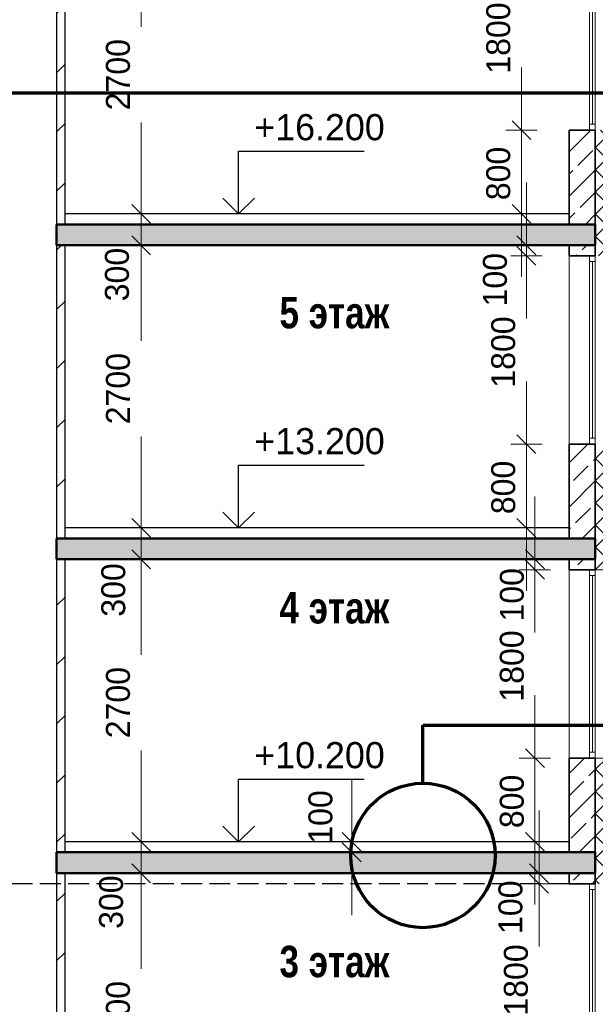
# Model space of a CAD drawing. Header units: millimetres. Extents: x 369815 to 1481759, y -423071 to -27917.
# Tile 75 of 256: x 389929 to 395432, y -210378 to -200970. Entities that reach past the tile are written whole.
import ezdxf

# ---------------------------------------------------------------- set-up
doc = ezdxf.new("R2010")
doc.units = ezdxf.units.MM
doc.linetypes.add('______2', pattern=[270, 200, -70])
for name, color, linetype, lineweight in [('Standard', 7, 'Continuous', 25), ('Навесной фасад', 7, 'Continuous', 25), ('Общий01', 7, 'Continuous', 13), ('Общий02', 7, 'Continuous', 18), ('Размерная линия_ общее', 7, 'Continuous', 25), ('Стена_ кирп. кладка не несущ', 7, 'Continuous', 35), ('Текст_ общее', 7, 'Continuous', 25)]:
    doc.layers.add(name, color=color, linetype=linetype, lineweight=lineweight)
doc.layers.add('Стена_ бетон не несущ.', color=7, linetype='Continuous', lineweight=35, true_color=0xb4b496)
doc.layers.add('Стена_ бетон несущ.', color=7, linetype='Continuous', lineweight=70, true_color=0xb4b496)
doc.styles.add('ARIAL', font='arial.ttf')
doc.styles.add('Century Gothic', font='GOTHIC.TTF')
doc.dimstyles.new('DIMSTYLE_3', dxfattribs={"dimtxt": 229, "dimasz": 300, "dimexe": 0, "dimexo": 0, "dimgap": 114.5, "dimtad": 2, "dimdec": 0, "dimrnd": 1, "dimzin": 12, "dimdsep": 46, "dimtxsty": 'Century Gothic', "dimblk1": 'ALL_ML_STRICH', "dimblk2": 'ALL_ML_STRICH', "dimsah": 1, "dimcen": 0, "dimclrd": 256, "dimclre": 256, "dimclrt": 256, "dimadec": 0, "dimazin": 0, "dimtfac": 1, "dimtdec": 0, "dimtix": 1, "dimtmove": 2, "dimatfit": 3, "dimfxl": 0, "dimtvp": 1.2, "dimtzin": 0, "dimlwd": 0, "dimlwe": 13, "dimarcsym": 0})
doc.dimstyles.new('DIMSTYLE_8', dxfattribs={"dimtxt": 229, "dimasz": 300, "dimexe": 0, "dimexo": 0, "dimgap": 114.5, "dimtad": 2, "dimdec": 0, "dimrnd": 1, "dimzin": 12, "dimdsep": 46, "dimtxsty": 'Century Gothic', "dimblk1": 'ALL_ML_STRICH', "dimblk2": 'ALL_ML_STRICH', "dimsah": 1, "dimcen": 0, "dimclrd": 256, "dimclre": 256, "dimclrt": 256, "dimadec": 0, "dimazin": 0, "dimtfac": 1, "dimtdec": 0, "dimtix": 1, "dimtmove": 2, "dimatfit": 3, "dimfxl": 0, "dimtzin": 0, "dimlwd": 0, "dimlwe": 13, "dimarcsym": 0})
pattern_1 = [(45, (467347.7, -19759), (-565.6854, 565.6854), []), (45, (467064.9, -19476.2), (-565.6854, 565.6854), [])]
pattern_2 = [(45, (467347.7, -19759.03), (-212.13203, 212.13203), []), (45, (467241.64, -19652.96), (-212.13203, 212.13203), [200, -70])]
pattern_3 = [(45, (467347.7, -19759.03), (-106.06602, 106.06602), []), (135, (467347.7, -19759.03), (-106.06602, -106.06602), [])]

# ---------------------------------------------------------------- blocks, each defined once
blk = doc.blocks.new('ALL_ML_STRICH')
at = {"color": 0, "linetype": 'ByBlock', "lineweight": -2}
for p, q in [((0, -0.5), (0, 0.5)), ((-1, 0), (0.5, 0)), ((-0.3, -0.3), (0.3, 0.3))]:
    blk.add_line(p, q, dxfattribs=at)
blk = doc.blocks.new('*D1197')
at = {"layer": 'DEFPOINTS', "color": 0, "linetype": 'Continuous', "transparency": 16777216}
for p in [(393103.3, -208825.8), (393103.3, -208825.8), (393103.3, -208925.8)]:
    blk.add_point(p, dxfattribs=at)
at = {"layer": 'Размерная линия_ общее', "color": 218, "linetype": 'Continuous', "lineweight": 0, "transparency": 16777216}
for p, q in [((393103.3, -208525.8), (393103.3, -208225.8)), ((393103.3, -208925.8), (393103.3, -208825.8)), ((393103.3, -209225.8), (393103.3, -209525.8))]:
    blk.add_line(p, q, dxfattribs=at)
at = {"layer": 'Размерная линия_ общее', "color": 218, "linetype": 'Continuous', "lineweight": 0, "transparency": 16777216, "xscale": 300, "yscale": 300, "zscale": 300}
for p, rotation in [((393103.3, -208825.8), 270), ((393103.3, -208925.8), 90)]:
    blk.add_blockref('ALL_ML_STRICH', p, dxfattribs=dict(at, rotation=rotation))
at = {"layer": 'Размерная линия_ общее', "color": 218, "linetype": 'Continuous', "lineweight": 13, "transparency": 16777216, "insert": (392805.3, -208588.2), "char_height": 229, "width": 490.714, "attachment_point": 5, "rotation": 90, "style": 'Century Gothic'}
blk.add_mtext('100', dxfattribs=at)
blk = doc.blocks.new('*D1218')
at = {"layer": 'DEFPOINTS', "color": 0, "linetype": 'Continuous', "transparency": 16777216}
for p in [(394894.3, -209225.8), (394894.3, -209225.8), (394894.3, -211025.8)]:
    blk.add_point(p, dxfattribs=at)
at = {"layer": 'Размерная линия_ общее', "color": 218, "linetype": 'Continuous', "lineweight": 0, "transparency": 16777216}
for p, q in [((394894.3, -209525.8), (394894.3, -209705.5)), ((394894.3, -210725.8), (394894.3, -210585.7))]:
    blk.add_line(p, q, dxfattribs=at)
at = {"layer": 'Размерная линия_ общее', "color": 218, "linetype": 'Continuous', "lineweight": 0, "transparency": 16777216, "xscale": 300, "yscale": 300, "zscale": 300}
for p, rotation in [((394894.3, -209225.8), 90), ((394894.3, -211025.8), 270)]:
    blk.add_blockref('ALL_ML_STRICH', p, dxfattribs=dict(at, rotation=rotation))
at = {"layer": 'Размерная линия_ общее', "color": 218, "linetype": 'Continuous', "lineweight": 13, "transparency": 16777216, "insert": (394674, -210145.6), "char_height": 229, "width": 654.286, "attachment_point": 5, "rotation": 90, "style": 'Century Gothic'}
blk.add_mtext('1800', dxfattribs=at)
blk = doc.blocks.new('*D1219')
at = {"layer": 'DEFPOINTS', "color": 0, "linetype": 'Continuous', "transparency": 16777216}
for p in [(394894.3, -209125.8), (394894.3, -209125.8), (394894.3, -209225.8)]:
    blk.add_point(p, dxfattribs=at)
at = {"layer": 'Размерная линия_ общее', "color": 218, "linetype": 'Continuous', "lineweight": 0, "transparency": 16777216}
for p, q in [((394894.3, -208825.8), (394894.3, -208525.8)), ((394894.3, -209225.8), (394894.3, -209125.8)), ((394894.3, -209525.8), (394894.3, -209825.8))]:
    blk.add_line(p, q, dxfattribs=at)
at = {"layer": 'Размерная линия_ общее', "color": 218, "linetype": 'Continuous', "lineweight": 0, "transparency": 16777216, "xscale": 300, "yscale": 300, "zscale": 300}
for p, rotation in [((394894.3, -209125.8), 270), ((394894.3, -209225.8), 90)]:
    blk.add_blockref('ALL_ML_STRICH', p, dxfattribs=dict(at, rotation=rotation))
at = {"layer": 'Размерная линия_ общее', "color": 218, "linetype": 'Continuous', "lineweight": 13, "transparency": 16777216, "insert": (394622, -209450.3), "char_height": 229, "width": 490.714, "attachment_point": 5, "rotation": 90, "style": 'Century Gothic'}
blk.add_mtext('100', dxfattribs=at)
blk = doc.blocks.new('*D1223')
at = {"layer": 'DEFPOINTS', "color": 0, "linetype": 'Continuous', "transparency": 16777216}
for p in [(394855.2, -208025.8), (394855.2, -208025.8), (394855.2, -208825.8)]:
    blk.add_point(p, dxfattribs=at)
at = {"layer": 'Размерная линия_ общее', "color": 218, "linetype": 'Continuous', "lineweight": 0, "transparency": 16777216}
for p, q in [((394855.2, -207725.8), (394855.2, -207425.8)), ((394855.2, -208825.8), (394855.2, -208025.8)), ((394855.2, -209125.8), (394855.2, -209425.8))]:
    blk.add_line(p, q, dxfattribs=at)
at = {"layer": 'Размерная линия_ общее', "color": 218, "linetype": 'Continuous', "lineweight": 0, "transparency": 16777216, "xscale": 300, "yscale": 300, "zscale": 300}
for p, rotation in [((394855.2, -208025.8), 270), ((394855.2, -208825.8), 90)]:
    blk.add_blockref('ALL_ML_STRICH', p, dxfattribs=dict(at, rotation=rotation))
at = {"layer": 'Размерная линия_ общее', "color": 218, "linetype": 'Continuous', "lineweight": 13, "transparency": 16777216, "insert": (394634.9, -208439.7), "char_height": 229, "width": 490.714, "attachment_point": 5, "rotation": 90, "style": 'Century Gothic'}
blk.add_mtext('800', dxfattribs=at)
blk = doc.blocks.new('*D1224')
at = {"layer": 'DEFPOINTS', "color": 0, "linetype": 'Continuous', "transparency": 16777216}
for p in [(394855.2, -206225.8), (394855.2, -206225.8), (394855.2, -208025.8)]:
    blk.add_point(p, dxfattribs=at)
at = {"layer": 'Размерная линия_ общее', "color": 218, "linetype": 'Continuous', "lineweight": 0, "transparency": 16777216}
for p, q in [((394855.2, -206525.8), (394855.2, -206705.5)), ((394855.2, -207725.8), (394855.2, -207585.7))]:
    blk.add_line(p, q, dxfattribs=at)
at = {"layer": 'Размерная линия_ общее', "color": 218, "linetype": 'Continuous', "lineweight": 0, "transparency": 16777216, "xscale": 300, "yscale": 300, "zscale": 300}
for p, rotation in [((394855.2, -206225.8), 90), ((394855.2, -208025.8), 270)]:
    blk.add_blockref('ALL_ML_STRICH', p, dxfattribs=dict(at, rotation=rotation))
at = {"layer": 'Размерная линия_ общее', "color": 218, "linetype": 'Continuous', "lineweight": 13, "transparency": 16777216, "insert": (394634.9, -207145.6), "char_height": 229, "width": 654.286, "attachment_point": 5, "rotation": 90, "style": 'Century Gothic'}
blk.add_mtext('1800', dxfattribs=at)
blk = doc.blocks.new('*D1225')
at = {"layer": 'DEFPOINTS', "color": 0, "linetype": 'Continuous', "transparency": 16777216}
for p in [(394855.2, -206125.8), (394855.2, -206125.8), (394855.2, -206225.8)]:
    blk.add_point(p, dxfattribs=at)
at = {"layer": 'Размерная линия_ общее', "color": 218, "linetype": 'Continuous', "lineweight": 0, "transparency": 16777216}
for p, q in [((394855.2, -205825.8), (394855.2, -205525.8)), ((394855.2, -206225.8), (394855.2, -206125.8)), ((394855.2, -206525.8), (394855.2, -206825.8))]:
    blk.add_line(p, q, dxfattribs=at)
at = {"layer": 'Размерная линия_ общее', "color": 218, "linetype": 'Continuous', "lineweight": 0, "transparency": 16777216, "xscale": 300, "yscale": 300, "zscale": 300}
for p, rotation in [((394855.2, -206125.8), 270), ((394855.2, -206225.8), 90)]:
    blk.add_blockref('ALL_ML_STRICH', p, dxfattribs=dict(at, rotation=rotation))
at = {"layer": 'Размерная линия_ общее', "color": 218, "linetype": 'Continuous', "lineweight": 13, "transparency": 16777216, "insert": (394635.6, -206465.3), "char_height": 229, "width": 490.714, "attachment_point": 5, "rotation": 90, "style": 'Century Gothic'}
blk.add_mtext('100', dxfattribs=at)
blk = doc.blocks.new('*D1226')
at = {"layer": 'DEFPOINTS', "color": 0, "linetype": 'Continuous', "transparency": 16777216}
for p in [(394773.1, -205025.8), (394773.1, -205025.8), (394773.1, -205825.8)]:
    blk.add_point(p, dxfattribs=at)
at = {"layer": 'Размерная линия_ общее', "color": 218, "linetype": 'Continuous', "lineweight": 0, "transparency": 16777216}
for p, q in [((394773.1, -204725.8), (394773.1, -204425.8)), ((394773.1, -205825.8), (394773.1, -205025.8)), ((394773.1, -206125.8), (394773.1, -206425.8))]:
    blk.add_line(p, q, dxfattribs=at)
at = {"layer": 'Размерная линия_ общее', "color": 218, "linetype": 'Continuous', "lineweight": 0, "transparency": 16777216, "xscale": 300, "yscale": 300, "zscale": 300}
for p, rotation in [((394773.1, -205025.8), 270), ((394773.1, -205825.8), 90)]:
    blk.add_blockref('ALL_ML_STRICH', p, dxfattribs=dict(at, rotation=rotation))
at = {"layer": 'Размерная линия_ общее', "color": 218, "linetype": 'Continuous', "lineweight": 13, "transparency": 16777216, "insert": (394552.9, -205439.7), "char_height": 229, "width": 490.714, "attachment_point": 5, "rotation": 90, "style": 'Century Gothic'}
blk.add_mtext('800', dxfattribs=at)
blk = doc.blocks.new('*D1227')
at = {"layer": 'DEFPOINTS', "color": 0, "linetype": 'Continuous', "transparency": 16777216}
for p in [(394773.1, -203225.8), (394773.1, -203225.8), (394773.1, -205025.8)]:
    blk.add_point(p, dxfattribs=at)
at = {"layer": 'Размерная линия_ общее', "color": 218, "linetype": 'Continuous', "lineweight": 0, "transparency": 16777216}
for p, q in [((394773.1, -203525.8), (394773.1, -203705.5)), ((394773.1, -204725.8), (394773.1, -204585.7))]:
    blk.add_line(p, q, dxfattribs=at)
at = {"layer": 'Размерная линия_ общее', "color": 218, "linetype": 'Continuous', "lineweight": 0, "transparency": 16777216, "xscale": 300, "yscale": 300, "zscale": 300}
for p, rotation in [((394773.1, -203225.8), 90), ((394773.1, -205025.8), 270)]:
    blk.add_blockref('ALL_ML_STRICH', p, dxfattribs=dict(at, rotation=rotation))
at = {"layer": 'Размерная линия_ общее', "color": 218, "linetype": 'Continuous', "lineweight": 13, "transparency": 16777216, "insert": (394552.9, -204145.6), "char_height": 229, "width": 654.286, "attachment_point": 5, "rotation": 90, "style": 'Century Gothic'}
blk.add_mtext('1800', dxfattribs=at)
blk = doc.blocks.new('*D1228')
at = {"layer": 'DEFPOINTS', "color": 0, "linetype": 'Continuous', "transparency": 16777216}
for p in [(394773.1, -203125.8), (394773.1, -203125.8), (394773.1, -203225.8)]:
    blk.add_point(p, dxfattribs=at)
at = {"layer": 'Размерная линия_ общее', "color": 218, "linetype": 'Continuous', "lineweight": 0, "transparency": 16777216}
for p, q in [((394773.1, -202825.8), (394773.1, -202525.8)), ((394773.1, -203225.8), (394773.1, -203125.8)), ((394773.1, -203525.8), (394773.1, -203825.8))]:
    blk.add_line(p, q, dxfattribs=at)
at = {"layer": 'Размерная линия_ общее', "color": 218, "linetype": 'Continuous', "lineweight": 0, "transparency": 16777216, "xscale": 300, "yscale": 300, "zscale": 300}
for p, rotation in [((394773.1, -203125.8), 270), ((394773.1, -203225.8), 90)]:
    blk.add_blockref('ALL_ML_STRICH', p, dxfattribs=dict(at, rotation=rotation))
at = {"layer": 'Размерная линия_ общее', "color": 218, "linetype": 'Continuous', "lineweight": 13, "transparency": 16777216, "insert": (394473.6, -203454.6), "char_height": 229, "width": 490.714, "attachment_point": 5, "rotation": 90, "style": 'Century Gothic'}
blk.add_mtext('100', dxfattribs=at)
blk = doc.blocks.new('*D1229')
at = {"layer": 'DEFPOINTS', "color": 0, "linetype": 'Continuous', "transparency": 16777216}
for p in [(394725.7, -202025.8), (394725.7, -202025.8), (394725.7, -202825.8)]:
    blk.add_point(p, dxfattribs=at)
at = {"layer": 'Размерная линия_ общее', "color": 218, "linetype": 'Continuous', "lineweight": 0, "transparency": 16777216}
for p, q in [((394725.7, -201725.8), (394725.7, -201425.8)), ((394725.7, -202825.8), (394725.7, -202025.8)), ((394725.7, -203125.8), (394725.7, -203425.8))]:
    blk.add_line(p, q, dxfattribs=at)
at = {"layer": 'Размерная линия_ общее', "color": 218, "linetype": 'Continuous', "lineweight": 0, "transparency": 16777216, "xscale": 300, "yscale": 300, "zscale": 300}
for p, rotation in [((394725.7, -202025.8), 270), ((394725.7, -202825.8), 90)]:
    blk.add_blockref('ALL_ML_STRICH', p, dxfattribs=dict(at, rotation=rotation))
at = {"layer": 'Размерная линия_ общее', "color": 218, "linetype": 'Continuous', "lineweight": 13, "transparency": 16777216, "insert": (394505.4, -202439.7), "char_height": 229, "width": 490.714, "attachment_point": 5, "rotation": 90, "style": 'Century Gothic'}
blk.add_mtext('800', dxfattribs=at)
blk = doc.blocks.new('*D1230')
at = {"layer": 'DEFPOINTS', "color": 0, "linetype": 'Continuous', "transparency": 16777216}
for p in [(394725.7, -200225.8), (394725.7, -200225.8), (394725.7, -202025.8)]:
    blk.add_point(p, dxfattribs=at)
at = {"layer": 'Размерная линия_ общее', "color": 218, "linetype": 'Continuous', "lineweight": 0, "transparency": 16777216}
for p, q in [((394725.7, -200525.8), (394725.7, -200705.5)), ((394725.7, -201725.8), (394725.7, -201585.7))]:
    blk.add_line(p, q, dxfattribs=at)
at = {"layer": 'Размерная линия_ общее', "color": 218, "linetype": 'Continuous', "lineweight": 0, "transparency": 16777216, "xscale": 300, "yscale": 300, "zscale": 300}
for p, rotation in [((394725.7, -200225.8), 90), ((394725.7, -202025.8), 270)]:
    blk.add_blockref('ALL_ML_STRICH', p, dxfattribs=dict(at, rotation=rotation))
at = {"layer": 'Размерная линия_ общее', "color": 218, "linetype": 'Continuous', "lineweight": 13, "transparency": 16777216, "insert": (394505.4, -201145.6), "char_height": 229, "width": 654.286, "attachment_point": 5, "rotation": 90, "style": 'Century Gothic'}
blk.add_mtext('1800', dxfattribs=at)
blk = doc.blocks.new('*D1266')
at = {"layer": 'DEFPOINTS', "color": 0, "linetype": 'Continuous', "transparency": 16777216}
for p in [(391090, -209125.8), (391090, -209125.8), (391090, -211825.8)]:
    blk.add_point(p, dxfattribs=at)
at = {"layer": 'Размерная линия_ общее', "color": 218, "linetype": 'Continuous', "lineweight": 0, "transparency": 16777216}
for p, q in [((391090, -209425.8), (391090, -210037.6)), ((391090, -211525.8), (391090, -210953.6))]:
    blk.add_line(p, q, dxfattribs=at)
at = {"layer": 'Размерная линия_ общее', "color": 218, "linetype": 'Continuous', "lineweight": 0, "transparency": 16777216, "xscale": 300, "yscale": 300, "zscale": 300}
for p, rotation in [((391090, -209125.8), 90), ((391090, -211825.8), 270)]:
    blk.add_blockref('ALL_ML_STRICH', p, dxfattribs=dict(at, rotation=rotation))
at = {"layer": 'Размерная линия_ общее', "color": 218, "linetype": 'Continuous', "lineweight": 13, "transparency": 16777216, "insert": (390869.8, -210495.6), "char_height": 229, "width": 654.286, "attachment_point": 5, "rotation": 90, "style": 'Century Gothic'}
blk.add_mtext('2700', dxfattribs=at)
blk = doc.blocks.new('*D1267')
at = {"layer": 'DEFPOINTS', "color": 0, "linetype": 'Continuous', "transparency": 16777216}
for p in [(391090, -208825.8), (391090, -208825.8), (391090, -209125.8)]:
    blk.add_point(p, dxfattribs=at)
at = {"layer": 'Размерная линия_ общее', "color": 218, "linetype": 'Continuous', "lineweight": 0, "transparency": 16777216}
for p, q in [((391090, -208525.8), (391090, -208225.8)), ((391090, -209125.8), (391090, -208825.8)), ((391090, -209425.8), (391090, -209725.8))]:
    blk.add_line(p, q, dxfattribs=at)
at = {"layer": 'Размерная линия_ общее', "color": 218, "linetype": 'Continuous', "lineweight": 0, "transparency": 16777216, "xscale": 300, "yscale": 300, "zscale": 300}
for p, rotation in [((391090, -208825.8), 270), ((391090, -209125.8), 90)]:
    blk.add_blockref('ALL_ML_STRICH', p, dxfattribs=dict(at, rotation=rotation))
at = {"layer": 'Размерная линия_ общее', "color": 218, "linetype": 'Continuous', "lineweight": 13, "transparency": 16777216, "insert": (390804, -209401.8), "char_height": 229, "width": 490.714, "attachment_point": 5, "rotation": 90, "style": 'Century Gothic'}
blk.add_mtext('300', dxfattribs=at)
blk = doc.blocks.new('*D1268')
at = {"layer": 'DEFPOINTS', "color": 0, "linetype": 'Continuous', "transparency": 16777216}
for p in [(391090, -206125.8), (391090, -206125.8), (391090, -208825.8)]:
    blk.add_point(p, dxfattribs=at)
at = {"layer": 'Размерная линия_ общее', "color": 218, "linetype": 'Continuous', "lineweight": 0, "transparency": 16777216}
for p, q in [((391090, -206425.8), (391090, -207037.6)), ((391090, -208525.8), (391090, -207953.6))]:
    blk.add_line(p, q, dxfattribs=at)
at = {"layer": 'Размерная линия_ общее', "color": 218, "linetype": 'Continuous', "lineweight": 0, "transparency": 16777216, "xscale": 300, "yscale": 300, "zscale": 300}
for p, rotation in [((391090, -206125.8), 90), ((391090, -208825.8), 270)]:
    blk.add_blockref('ALL_ML_STRICH', p, dxfattribs=dict(at, rotation=rotation))
at = {"layer": 'Размерная линия_ общее', "color": 218, "linetype": 'Continuous', "lineweight": 13, "transparency": 16777216, "insert": (390869.8, -207495.6), "char_height": 229, "width": 654.286, "attachment_point": 5, "rotation": 90, "style": 'Century Gothic'}
blk.add_mtext('2700', dxfattribs=at)
blk = doc.blocks.new('*D1269')
at = {"layer": 'DEFPOINTS', "color": 0, "linetype": 'Continuous', "transparency": 16777216}
for p in [(391090, -205825.8), (391090, -205825.8), (391090, -206125.8)]:
    blk.add_point(p, dxfattribs=at)
at = {"layer": 'Размерная линия_ общее', "color": 218, "linetype": 'Continuous', "lineweight": 0, "transparency": 16777216}
for p, q in [((391090, -205525.8), (391090, -205225.8)), ((391090, -206125.8), (391090, -205825.8)), ((391090, -206425.8), (391090, -206725.8))]:
    blk.add_line(p, q, dxfattribs=at)
at = {"layer": 'Размерная линия_ общее', "color": 218, "linetype": 'Continuous', "lineweight": 0, "transparency": 16777216, "xscale": 300, "yscale": 300, "zscale": 300}
for p, rotation in [((391090, -205825.8), 270), ((391090, -206125.8), 90)]:
    blk.add_blockref('ALL_ML_STRICH', p, dxfattribs=dict(at, rotation=rotation))
at = {"layer": 'Размерная линия_ общее', "color": 218, "linetype": 'Continuous', "lineweight": 13, "transparency": 16777216, "insert": (390825.1, -206419.2), "char_height": 229, "width": 490.714, "attachment_point": 5, "rotation": 90, "style": 'Century Gothic'}
blk.add_mtext('300', dxfattribs=at)
blk = doc.blocks.new('*D1270')
at = {"layer": 'DEFPOINTS', "color": 0, "linetype": 'Continuous', "transparency": 16777216}
for p in [(391090, -203125.8), (391090, -203125.8), (391090, -205825.8)]:
    blk.add_point(p, dxfattribs=at)
at = {"layer": 'Размерная линия_ общее', "color": 218, "linetype": 'Continuous', "lineweight": 0, "transparency": 16777216}
for p, q in [((391090, -203425.8), (391090, -204037.6)), ((391090, -205525.8), (391090, -204953.6))]:
    blk.add_line(p, q, dxfattribs=at)
at = {"layer": 'Размерная линия_ общее', "color": 218, "linetype": 'Continuous', "lineweight": 0, "transparency": 16777216, "xscale": 300, "yscale": 300, "zscale": 300}
for p, rotation in [((391090, -203125.8), 90), ((391090, -205825.8), 270)]:
    blk.add_blockref('ALL_ML_STRICH', p, dxfattribs=dict(at, rotation=rotation))
at = {"layer": 'Размерная линия_ общее', "color": 218, "linetype": 'Continuous', "lineweight": 13, "transparency": 16777216, "insert": (390869.8, -204495.6), "char_height": 229, "width": 654.286, "attachment_point": 5, "rotation": 90, "style": 'Century Gothic'}
blk.add_mtext('2700', dxfattribs=at)
blk = doc.blocks.new('*D1271')
at = {"layer": 'DEFPOINTS', "color": 0, "linetype": 'Continuous', "transparency": 16777216}
for p in [(391090, -202825.8), (391090, -202825.8), (391090, -203125.8)]:
    blk.add_point(p, dxfattribs=at)
at = {"layer": 'Размерная линия_ общее', "color": 218, "linetype": 'Continuous', "lineweight": 0, "transparency": 16777216}
for p, q in [((391090, -202525.8), (391090, -202225.8)), ((391090, -203125.8), (391090, -202825.8)), ((391090, -203425.8), (391090, -203725.8))]:
    blk.add_line(p, q, dxfattribs=at)
at = {"layer": 'Размерная линия_ общее', "color": 218, "linetype": 'Continuous', "lineweight": 0, "transparency": 16777216, "xscale": 300, "yscale": 300, "zscale": 300}
for p, rotation in [((391090, -202825.8), 270), ((391090, -203125.8), 90)]:
    blk.add_blockref('ALL_ML_STRICH', p, dxfattribs=dict(at, rotation=rotation))
at = {"layer": 'Размерная линия_ общее', "color": 218, "linetype": 'Continuous', "lineweight": 13, "transparency": 16777216, "insert": (390860.2, -203405.4), "char_height": 229, "width": 490.714, "attachment_point": 5, "rotation": 90, "style": 'Century Gothic'}
blk.add_mtext('300', dxfattribs=at)
blk = doc.blocks.new('*D1272')
at = {"layer": 'DEFPOINTS', "color": 0, "linetype": 'Continuous', "transparency": 16777216}
for p in [(391090, -200125.8), (391090, -200125.8), (391090, -202825.8)]:
    blk.add_point(p, dxfattribs=at)
at = {"layer": 'Размерная линия_ общее', "color": 218, "linetype": 'Continuous', "lineweight": 0, "transparency": 16777216}
for p, q in [((391090, -200425.8), (391090, -201037.6)), ((391090, -202525.8), (391090, -201953.6))]:
    blk.add_line(p, q, dxfattribs=at)
at = {"layer": 'Размерная линия_ общее', "color": 218, "linetype": 'Continuous', "lineweight": 0, "transparency": 16777216, "xscale": 300, "yscale": 300, "zscale": 300}
for p, rotation in [((391090, -200125.8), 90), ((391090, -202825.8), 270)]:
    blk.add_blockref('ALL_ML_STRICH', p, dxfattribs=dict(at, rotation=rotation))
at = {"layer": 'Размерная линия_ общее', "color": 218, "linetype": 'Continuous', "lineweight": 13, "transparency": 16777216, "insert": (390869.8, -201495.6), "char_height": 229, "width": 654.286, "attachment_point": 5, "rotation": 90, "style": 'Century Gothic'}
blk.add_mtext('2700', dxfattribs=at)
blk = doc.blocks.new('COMPLEX_ELEVATIONDIM_5')
at = {"layer": 'Размерная линия_ общее', "color": 7, "linetype": 'Continuous', "lineweight": 25, "transparency": 33554687}
for p, q in [((-75325.4, -183066.8), (-75325.4, -182466.8)), ((-75325.4, -182466.8), (-74125.4, -182466.8)), ((-75325.4, -183066.8), (-75475.4, -182916.8)), ((-75325.4, -183066.8), (-75175.4, -182916.8)), ((-75325.4, -183066.8), (-76325.4, -183066.8)), ((-75325.4, -183066.8), (-75325.4, -183066.8)), ((-75325.4, -183066.8), (-75325.4, -183066.8)), ((-75325.4, -183066.8), (-75325.4, -183066.8)), ((-75325.4, -183066.8), (-75325.4, -183066.8)), ((-75325.4, -186066.8), (-75325.4, -185466.8)), ((-75325.4, -185466.8), (-74125.4, -185466.8)), ((-75325.4, -186066.8), (-75475.4, -185916.8)), ((-75325.4, -186066.8), (-75175.4, -185916.8)), ((-75325.4, -186066.8), (-76325.4, -186066.8)), ((-75325.4, -186066.8), (-75325.4, -186066.8)), ((-75325.4, -186066.8), (-75325.4, -186066.8)), ((-75325.4, -186066.8), (-75325.4, -186066.8)), ((-75325.4, -186066.8), (-75325.4, -186066.8)), ((-75325.4, -189066.8), (-75325.4, -188466.8)), ((-75325.4, -188466.8), (-74125.4, -188466.8)), ((-75325.4, -189066.8), (-75475.4, -188916.8)), ((-75325.4, -189066.8), (-75175.4, -188916.8)), ((-75325.4, -189066.8), (-76325.4, -189066.8)), ((-75325.4, -189066.8), (-75325.4, -189066.8)), ((-75325.4, -189066.8), (-75325.4, -189066.8)), ((-75325.4, -189066.8), (-75325.4, -189066.8)), ((-75325.4, -189066.8), (-75325.4, -189066.8))]:
    blk.add_line(p, q, dxfattribs=at)
at = {"layer": 'Размерная линия_ общее', "color": 7, "linetype": 'Continuous', "lineweight": 25, "transparency": 33554687, "char_height": 250, "width": 1394.594, "attachment_point": 7, "style": 'ARIAL'}
for s, insert in [('\\W0.98;+16.200', (-75175.4, -182366.8)), ('\\W0.98;+13.200', (-75175.4, -185366.8)), ('\\W0.98;+10.200', (-75175.4, -188366.8))]:
    blk.add_mtext(s, dxfattribs=dict(at, insert=insert))

msp = doc.modelspace()

# ---------------------------------------------------------------- hatches: boundary and pattern name
at = {"layer": 'Навесной фасад', "linetype": 'Continuous', "lineweight": 18, "transparency": 33554687}
h = msp.add_hatch(dxfattribs=at)
h.set_pattern_fill('__________6', color=41, scale=100, style=0, pattern_type=2)
h.set_pattern_definition(pattern_3)
h.paths.add_polyline_path([(395612.2, -203225.8), (395612.2, -202025.8), (395432.2, -202025.8), (395432.2, -202925.8), (395432.2, -202925.8), (395432.2, -203125.8), (395432.2, -203125.8), (395432.2, -203225.8)], flags=0)
h = msp.add_hatch(dxfattribs=at)
h.set_pattern_fill('__________6', color=41, scale=100, style=0, pattern_type=2)
h.set_pattern_definition(pattern_3)
h.paths.add_polyline_path([(395432.2, -205925.8), (395432.2, -206125.8), (395432.2, -206225.8), (395612.2, -206225.8), (395612.2, -205025.8), (395432.2, -205025.8)], flags=0)
h = msp.add_hatch(dxfattribs=at)
h.set_pattern_fill('__________6', color=41, scale=100, style=0, pattern_type=2)
h.set_pattern_definition(pattern_3)
h.paths.add_polyline_path([(395432.2, -208925.8), (395432.2, -209125.8), (395432.2, -209225.8), (395612.2, -209225.8), (395612.2, -208025.8), (395432.2, -208025.8)], flags=0)
at = {"layer": 'Общий01', "linetype": 'Continuous', "lineweight": 50, "true_color": 0xf1f1f1, "transparency": 33554687}
msp.add_hatch(color=7, dxfattribs=at).paths.add_polyline_path([(395432.2, -202925.8), (390282.2, -202925.8), (390282.2, -203125.8), (395432.2, -203125.8)])
msp.add_hatch(color=7, dxfattribs=at).paths.add_polyline_path([(395432.2, -202925.8), (390282.2, -202925.8), (390282.2, -203125.8), (395432.2, -203125.8)])
at = {"layer": 'Стена_ бетон не несущ.', "linetype": 'Continuous', "lineweight": 18, "true_color": 0xc8aaf3, "transparency": 33554687}
h = msp.add_hatch(dxfattribs=at)
h.set_pattern_fill('__________7', color=191, scale=100, style=0, pattern_type=2)
h.set_pattern_definition(pattern_2)
h.paths.add_polyline_path([(395182.2, -202025.8), (395182.2, -202925.8), (395432.2, -202925.8), (395432.2, -202025.8)], flags=0)
h = msp.add_hatch(dxfattribs=at)
h.set_pattern_fill('__________7', color=191, scale=100, style=0, pattern_type=2)
h.set_pattern_definition(pattern_2)
h.paths.add_polyline_path([(395432.2, -203125.8), (395182.2, -203125.8), (395182.2, -203225.8), (395432.2, -203225.8)], flags=0)
h = msp.add_hatch(dxfattribs=at)
h.set_pattern_fill('__________7', color=191, scale=100, style=0, pattern_type=2)
h.set_pattern_definition(pattern_2)
h.paths.add_polyline_path([(395182.2, -205025.8), (395182.2, -205925.8), (395432.2, -205925.8), (395432.2, -205025.8)], flags=0)
h = msp.add_hatch(dxfattribs=at)
h.set_pattern_fill('__________7', color=191, scale=100, style=0, pattern_type=2)
h.set_pattern_definition(pattern_2)
h.paths.add_polyline_path([(395432.2, -206125.8), (395182.2, -206125.8), (395182.2, -206225.8), (395432.2, -206225.8)], flags=0)
h = msp.add_hatch(dxfattribs=at)
h.set_pattern_fill('__________7', color=191, scale=100, style=0, pattern_type=2)
h.set_pattern_definition(pattern_2)
h.paths.add_polyline_path([(395432.2, -206125.8), (395182.2, -206125.8), (395182.2, -206225.8), (395432.2, -206225.8)], flags=0)
h = msp.add_hatch(dxfattribs=at)
h.set_pattern_fill('__________7', color=191, scale=100, style=0, pattern_type=2)
h.set_pattern_definition(pattern_2)
h.paths.add_polyline_path([(395182.2, -208025.8), (395182.2, -208925.8), (395432.2, -208925.8), (395432.2, -208025.8)], flags=0)
h = msp.add_hatch(dxfattribs=at)
h.set_pattern_fill('__________7', color=191, scale=100, style=0, pattern_type=2)
h.set_pattern_definition(pattern_2)
h.paths.add_polyline_path([(395432.2, -209125.8), (395182.2, -209125.8), (395182.2, -209225.8), (395432.2, -209225.8)], flags=0)
at = {"layer": 'Стена_ бетон несущ.', "linetype": 'Continuous', "lineweight": 25, "true_color": 0xf1f1f1, "transparency": 33554687}
for points in [[(390282.2, -206125.8), (395432.2, -206125.8), (395432.2, -205925.8), (390282.2, -205925.8)], [(390282.2, -209125.8), (395432.2, -209125.8), (395432.2, -208925.8), (390282.2, -208925.8)]]:
    msp.add_hatch(color=7, dxfattribs=at).paths.add_polyline_path(points)
at = {"layer": 'Стена_ кирп. кладка не несущ', "linetype": 'Continuous', "lineweight": 18, "true_color": 0xf0b464, "transparency": 33554687}
h = msp.add_hatch(dxfattribs=at)
h.set_pattern_fill('__________22', color=31, scale=100, style=0, pattern_type=2)
h.set_pattern_definition(pattern_1)
h.paths.add_polyline_path([(390362.2, -200125.8), (390282.2, -200125.8), (390282.2, -202925.8), (390362.2, -202925.8)], flags=0)
h = msp.add_hatch(dxfattribs=at)
h.set_pattern_fill('__________22', color=31, scale=100, style=0, pattern_type=2)
h.set_pattern_definition(pattern_1)
h.paths.add_polyline_path([(390362.2, -203125.8), (390282.2, -203125.8), (390282.2, -205925.8), (390362.2, -205925.8)], flags=0)
h = msp.add_hatch(dxfattribs=at)
h.set_pattern_fill('__________22', color=31, scale=100, style=0, pattern_type=2)
h.set_pattern_definition(pattern_1)
h.paths.add_polyline_path([(390362.2, -206125.8), (390282.2, -206125.8), (390282.2, -208925.8), (390362.2, -208925.8)], flags=0)
h = msp.add_hatch(dxfattribs=at)
h.set_pattern_fill('__________22', color=31, scale=100, style=0, pattern_type=2)
h.set_pattern_definition(pattern_1)
h.paths.add_polyline_path([(390362.2, -209125.8), (390282.2, -209125.8), (390282.2, -211925.8), (390362.2, -211925.8)], flags=0)

# ---------------------------------------------------------------- linework, layer by layer
at = {"layer": 'Standard', "color": 7, "linetype": 'Continuous', "lineweight": 13, "transparency": 33554687}
for p, q in [((395376.2, -200281.8), (395376.2, -202025.8)), ((395404.2, -201969.8), (395404.2, -200281.8)), ((395432.2, -202025.8), (395432.2, -200281.8)), ((395376.2, -202025.8), (395376.2, -201969.8)), ((395376.2, -201969.8), (395432.2, -201969.8)), ((395432.2, -201969.8), (395432.2, -202025.8)), ((395182.2, -203225.8), (395182.2, -205025.8)), ((395376.2, -203225.8), (395376.2, -203281.8)), ((395376.2, -203281.8), (395432.2, -203281.8)), ((395376.2, -203281.8), (395376.2, -205025.8)), ((395404.2, -204969.8), (395404.2, -203281.8)), ((395432.2, -203281.8), (395432.2, -203225.8)), ((395432.2, -205025.8), (395432.2, -203281.8)), ((395376.2, -205025.8), (395376.2, -204969.8)), ((395376.2, -204969.8), (395432.2, -204969.8)), ((395432.2, -204969.8), (395432.2, -205025.8)), ((395182.2, -206225.8), (395182.2, -208025.8)), ((395376.2, -206225.8), (395376.2, -206281.8)), ((395376.2, -206225.8), (395376.2, -206281.8)), ((395376.2, -206281.8), (395432.2, -206281.8)), ((395376.2, -206281.8), (395432.2, -206281.8)), ((395376.2, -206281.8), (395376.2, -208025.8)), ((395404.2, -207969.8), (395404.2, -206281.8)), ((395432.2, -206281.8), (395432.2, -206225.8)), ((395432.2, -206281.8), (395432.2, -206225.8)), ((395432.2, -208025.8), (395432.2, -206281.8)), ((395376.2, -208025.8), (395376.2, -207969.8)), ((395376.2, -207969.8), (395432.2, -207969.8)), ((395432.2, -207969.8), (395432.2, -208025.8)), ((395612.2, -208025.8), (395432.2, -208025.8)), ((395376.2, -209225.8), (395376.2, -209281.8)), ((395432.2, -209281.8), (395432.2, -209225.8)), ((395376.2, -209281.8), (395432.2, -209281.8)), ((395376.2, -209281.8), (395376.2, -211025.8)), ((395404.2, -210969.8), (395404.2, -209281.8)), ((395432.2, -211025.8), (395432.2, -209281.8))]:
    msp.add_line(p, q, dxfattribs=at)
at = {"layer": 'Standard', "color": 7, "linetype": 'Continuous', "lineweight": 25, "transparency": 33554687}
for p, q in [((395182.2, -202825.8), (390362.2, -202825.8)), ((395182.2, -205825.8), (390362.2, -205825.8)), ((395182.2, -206125.8), (395177.2, -206125.8)), ((395182.2, -208825.8), (390362.2, -208825.8)), ((395182.2, -209125.8), (395177.2, -209125.8))]:
    msp.add_line(p, q, dxfattribs=at)
at = {"layer": 'Навесной фасад', "color": 41, "linetype": 'Continuous', "lineweight": 13, "transparency": 33554687}
for p, q in [((395432.2, -206125.8), (395432.2, -206225.8)), ((395432.2, -206225.8), (395612.2, -206225.8)), ((395432.2, -209125.8), (395432.2, -209225.8))]:
    msp.add_line(p, q, dxfattribs=at)
at = {"layer": 'Общий01', "color": 136, "linetype": 'Continuous', "lineweight": 70, "transparency": 33554687}
for p, q in [((383596.4, -201669.1), (399513.5, -201669.1)), ((393783.6, -208265.8), (393783.6, -207710.1)), ((393783.6, -207710.1), (399513.5, -207710.1))]:
    msp.add_line(p, q, dxfattribs=at)
at = {"layer": 'Общий01', "color": 7, "linetype": 'Continuous', "lineweight": 50, "transparency": 33554687}
for p, q in [((395432.2, -202925.8), (390282.2, -202925.8)), ((395432.2, -202925.8), (390282.2, -202925.8)), ((390282.2, -203125.8), (390282.2, -202925.8)), ((390282.2, -203125.8), (390282.2, -202925.8)), ((395432.2, -203125.8), (395432.2, -202925.8)), ((395432.2, -203125.8), (395432.2, -202925.8)), ((390362.2, -203125.8), (390282.2, -203125.8)), ((390362.2, -203125.8), (390282.2, -203125.8)), ((390367.2, -203125.8), (390362.2, -203125.8)), ((390367.2, -203125.8), (390362.2, -203125.8)), ((395432.2, -203125.8), (390367.2, -203125.8)), ((395432.2, -203125.8), (390367.2, -203125.8)), ((395182.2, -203125.8), (395177.2, -203125.8)), ((395182.2, -203125.8), (395177.2, -203125.8)), ((395432.2, -203125.8), (395182.2, -203125.8)), ((395432.2, -203125.8), (395182.2, -203125.8)), ((395432.2, -205925.8), (390282.2, -205925.8)), ((390282.2, -206125.8), (390282.2, -205925.8)), ((390282.2, -206125.8), (390282.2, -205925.8)), ((395432.2, -206125.8), (395432.2, -205925.8)), ((390362.2, -206125.8), (390282.2, -206125.8)), ((390362.2, -206125.8), (390282.2, -206125.8)), ((390367.2, -206125.8), (390362.2, -206125.8)), ((390367.2, -206125.8), (390362.2, -206125.8)), ((395432.2, -206125.8), (390367.2, -206125.8)), ((395182.2, -206125.8), (395177.2, -206125.8)), ((395182.2, -206125.8), (395177.2, -206125.8)), ((395432.2, -206125.8), (395182.2, -206125.8)), ((395432.2, -206125.8), (395182.2, -206125.8)), ((395432.2, -208925.8), (390282.2, -208925.8)), ((390282.2, -209125.8), (390282.2, -208925.8)), ((390282.2, -209125.8), (390282.2, -208925.8)), ((395432.2, -209125.8), (395432.2, -208925.8)), ((390362.2, -209125.8), (390282.2, -209125.8)), ((390362.2, -209125.8), (390282.2, -209125.8)), ((390367.2, -209125.8), (390362.2, -209125.8)), ((390367.2, -209125.8), (390362.2, -209125.8)), ((395432.2, -209125.8), (390367.2, -209125.8))]:
    msp.add_line(p, q, dxfattribs=at)
at = {"layer": 'Общий01', "color": 7, "linetype": 'Continuous', "lineweight": 25, "transparency": 33554687}
msp.add_line((395432.2, -208925.8), (390282.2, -208925.8), dxfattribs=at)
at = {"layer": 'Общий01', "color": 136, "linetype": 'Continuous', "lineweight": 70, "transparency": 33554687}
msp.add_circle((393783.6, -208955.8), 690, dxfattribs=at)
at = {"layer": 'Общий02', "color": 7, "linetype": '______2', "lineweight": 25, "transparency": 33554687}
msp.add_line((395182.2, -209225.8), (373707.1, -209225.8), dxfattribs=at)
at = {"layer": 'Стена_ бетон не несущ.', "color": 191, "linetype": 'Continuous', "lineweight": 35, "true_color": 0xc8aaf3, "transparency": 33554687}
for p, q in [((395376.2, -202025.8), (395182.2, -202025.8)), ((395182.2, -202025.8), (395182.2, -202925.8)), ((395376.2, -202025.8), (395432.2, -202025.8)), ((395432.2, -202025.8), (395432.2, -202925.8)), ((395182.2, -203125.8), (395182.2, -203225.8)), ((395432.2, -203225.8), (395432.2, -203125.8)), ((395182.2, -203225.8), (395376.2, -203225.8)), ((395376.2, -203225.8), (395432.2, -203225.8)), ((395376.2, -205025.8), (395182.2, -205025.8)), ((395182.2, -205025.8), (395182.2, -205925.8)), ((395376.2, -205025.8), (395432.2, -205025.8)), ((395432.2, -205025.8), (395432.2, -205925.8)), ((395182.2, -206125.8), (395182.2, -206225.8)), ((395182.2, -206125.8), (395182.2, -206225.8)), ((395432.2, -206125.8), (395182.2, -206125.8)), ((395432.2, -206225.8), (395432.2, -206125.8)), ((395432.2, -206225.8), (395432.2, -206125.8)), ((395182.2, -206225.8), (395376.2, -206225.8)), ((395182.2, -206225.8), (395376.2, -206225.8)), ((395376.2, -206225.8), (395432.2, -206225.8)), ((395376.2, -206225.8), (395432.2, -206225.8)), ((395376.2, -208025.8), (395182.2, -208025.8)), ((395182.2, -208025.8), (395182.2, -208925.8)), ((395376.2, -208025.8), (395432.2, -208025.8)), ((395432.2, -208025.8), (395432.2, -208925.8)), ((395182.2, -209125.8), (395182.2, -209225.8)), ((395432.2, -209125.8), (395182.2, -209125.8)), ((395432.2, -209225.8), (395432.2, -209125.8)), ((395182.2, -209225.8), (395376.2, -209225.8)), ((395376.2, -209225.8), (395432.2, -209225.8))]:
    msp.add_line(p, q, dxfattribs=at)
at = {"layer": 'Стена_ кирп. кладка не несущ', "color": 31, "linetype": 'Continuous', "lineweight": 25, "true_color": 0xf0b464, "transparency": 33554687}
for p, q in [((390282.2, -200125.8), (390282.2, -202925.8)), ((390362.2, -202925.8), (390362.2, -200125.8)), ((390282.2, -203125.8), (390282.2, -205925.8)), ((390362.2, -205925.8), (390362.2, -203125.8)), ((390282.2, -206125.8), (390282.2, -208925.8)), ((390362.2, -208925.8), (390362.2, -206125.8)), ((390282.2, -209125.8), (390282.2, -211925.8)), ((390362.2, -211925.8), (390362.2, -209125.8))]:
    msp.add_line(p, q, dxfattribs=at)

# ---------------------------------------------------------------- block references
at = {"layer": 'Размерная линия_ общее', "color": 7, "linetype": 'Continuous', "lineweight": 25, "transparency": 33554687}
msp.add_blockref('COMPLEX_ELEVATIONDIM_5', (467347.7, -19759), dxfattribs=at)

# ---------------------------------------------------------------- texts
at = {"layer": 'Текст_ общее', "color": 7, "linetype": 'Continuous', "lineweight": 13, "transparency": 33554687, "char_height": 300, "width": 1329.167, "attachment_point": 7, "style": 'Century Gothic'}
for s, insert in [('\\A1;{\\fCentury Gothic|i0|b1;\\H300.000000;\\W0.833333;\\C7;5 этаж}\\P', (392412.9, -203923.7)), ('\\A1;{\\fCentury Gothic|i0|b1;\\H300.000000;\\W0.833333;\\C7;4 этаж}\\P', (392412.9, -206743.7)), ('\\A1;{\\fCentury Gothic|i0|b1;\\H300.000000;\\W0.833333;\\C7;3 этаж}\\P', (392412.9, -210123.7))]:
    msp.add_mtext(s, dxfattribs=dict(at, insert=insert))

# ---------------------------------------------------------------- dimensions: what is measured, and where the dimension line sits
at = {"layer": 'Размерная линия_ общее', "color": 218, "linetype": 'Continuous', "lineweight": 13, "true_color": 0x500050, "transparency": 33554687}
for base, p1, p2, dimstyle, picture, middle in [((391090, -200125.8), (391090, -202825.8), (391090, -200125.8), 'DIMSTYLE_8', '*D1272', (390869.8, -201495.6)), ((394725.7, -200225.8), (394725.7, -202025.8), (394725.7, -200225.8), 'DIMSTYLE_8', '*D1230', (394505.4, -201145.6)), ((394725.7, -202025.8), (394725.7, -202825.8), (394725.7, -202025.8), 'DIMSTYLE_8', '*D1229', (394505.4, -202439.7)), ((391090, -202825.8), (391090, -203125.8), (391090, -202825.8), 'DIMSTYLE_3', '*D1271', (390860.2, -203405.4)), ((394773.1, -203125.8), (394773.1, -203225.8), (394773.1, -203125.8), 'DIMSTYLE_3', '*D1228', (394473.6, -203454.6)), ((391090, -203125.8), (391090, -205825.8), (391090, -203125.8), 'DIMSTYLE_8', '*D1270', (390869.8, -204495.6)), ((394773.1, -203225.8), (394773.1, -205025.8), (394773.1, -203225.8), 'DIMSTYLE_8', '*D1227', (394552.9, -204145.6)), ((394773.1, -205025.8), (394773.1, -205825.8), (394773.1, -205025.8), 'DIMSTYLE_8', '*D1226', (394552.9, -205439.7)), ((391090, -205825.8), (391090, -206125.8), (391090, -205825.8), 'DIMSTYLE_3', '*D1269', (390825.1, -206419.2)), ((394855.2, -206125.8), (394855.2, -206225.8), (394855.2, -206125.8), 'DIMSTYLE_3', '*D1225', (394635.6, -206465.3)), ((391090, -206125.8), (391090, -208825.8), (391090, -206125.8), 'DIMSTYLE_8', '*D1268', (390869.8, -207495.6)), ((394855.2, -206225.8), (394855.2, -208025.8), (394855.2, -206225.8), 'DIMSTYLE_8', '*D1224', (394634.9, -207145.6)), ((394855.2, -208025.8), (394855.2, -208825.8), (394855.2, -208025.8), 'DIMSTYLE_8', '*D1223', (394634.9, -208439.7)), ((391090, -208825.8), (391090, -209125.8), (391090, -208825.8), 'DIMSTYLE_3', '*D1267', (390804, -209401.8)), ((393103.3, -208825.8), (393103.3, -208925.8), (393103.3, -208825.8), 'DIMSTYLE_3', '*D1197', (392805.3, -208588.2)), ((394894.3, -209125.8), (394894.3, -209225.8), (394894.3, -209125.8), 'DIMSTYLE_3', '*D1219', (394622, -209450.3)), ((391090, -209125.8), (391090, -211825.8), (391090, -209125.8), 'DIMSTYLE_8', '*D1266', (390869.8, -210495.6)), ((394894.3, -209225.8), (394894.3, -211025.8), (394894.3, -209225.8), 'DIMSTYLE_8', '*D1218', (394674, -210145.6))]:
    dim = msp.add_linear_dim(base=base, p1=p1, p2=p2, angle=90, dimstyle=dimstyle, override={"dimpost": '<>', "dimclrd": 218, "dimclre": 218, "dimclrt": 218, "dimlwd": 0, "dimlwe": 13}, dxfattribs=at)
    dim.commit()
    dim.dimension.update_dxf_attribs({"geometry": picture, "text_midpoint": middle, "dimtype": 160})

doc.saveas('drawing.dxf')
